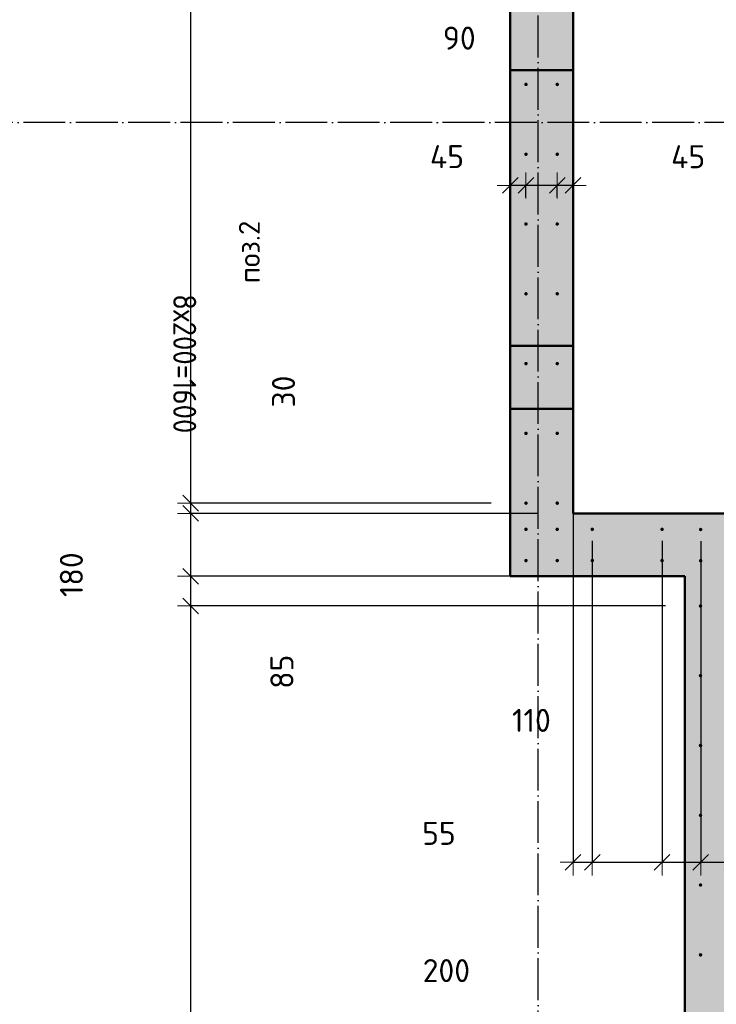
# Model space of a CAD drawing. Header units: millimetres. Extents: x -26477 to 45326, y 46540 to 77465.
# Tile 24 of 50: x 6915 to 8910, y 54733 to 57555. Entities that reach past the tile are written whole.
import ezdxf

# ---------------------------------------------------------------- set-up
doc = ezdxf.new("R2010")
doc.units = ezdxf.units.MM
doc.header["$PDMODE"] = 65
for name, pattern in [('______11', [150, 120, -15, 0, -15]), ('______5', [330, 240, -30, 30, -30]), ('________', [0])]:
    doc.linetypes.add(name, pattern=pattern)
for name, color, linetype, lineweight in [('Standard', 7, 'Continuous', 25), ('Арм.стержн. вертикальными 1', 22, 'Continuous', 35), ('Размерная линия_ общее', 7, 'Continuous', 13)]:
    doc.layers.add(name, color=color, linetype=linetype, lineweight=lineweight)
doc.layers.add('Осевая линия_ общее', color=7, linetype='______5', lineweight=13, true_color=0xa0a0a0)
doc.styles.add('ISOCPEUR', font='ISOCPEUR')
doc.dimstyles.new('DIMSTYLE_19', dxfattribs={"dimtxt": 66, "dimasz": 75, "dimexe": 0, "dimexo": 0, "dimgap": 33, "dimtad": 0, "dimdec": 0, "dimrnd": 5, "dimzin": 12, "dimdsep": 46, "dimtxsty": 'ISOCPEUR', "dimblk1": 'ALL_ML_STRICH', "dimblk2": 'ALL_ML_STRICH', "dimsah": 1, "dimcen": 0, "dimclrd": 7, "dimclre": 256, "dimclrt": 7, "dimadec": 0, "dimazin": 0, "dimtfac": 1, "dimtdec": 0, "dimtix": 1, "dimtmove": 2, "dimatfit": 3, "dimfxl": 0, "dimtzin": 0, "dimlwd": 0, "dimlwe": -3, "dimarcsym": 0})
doc.dimstyles.new('DIMSTYLE_4', dxfattribs={"dimtxt": 66, "dimasz": 75, "dimexe": 0, "dimexo": 0, "dimgap": 33, "dimtad": 2, "dimdec": 0, "dimrnd": 5, "dimzin": 12, "dimdsep": 46, "dimtxsty": 'ISOCPEUR', "dimblk1": 'ALL_ML_STRICH', "dimblk2": 'ALL_ML_STRICH', "dimsah": 1, "dimcen": 0, "dimclrd": 7, "dimclre": 256, "dimclrt": 7, "dimadec": 0, "dimazin": 0, "dimtfac": 1, "dimtdec": 0, "dimtix": 1, "dimtmove": 2, "dimatfit": 3, "dimfxl": 0, "dimtvp": 1.2, "dimtzin": 0, "dimlwd": 0, "dimlwe": -3, "dimarcsym": 0})
doc.dimstyles.new('DIMSTYLE_5', dxfattribs={"dimtxt": 66, "dimasz": 75, "dimexe": 0, "dimexo": 0, "dimgap": 33, "dimtad": 2, "dimdec": 0, "dimrnd": 5, "dimzin": 12, "dimdsep": 46, "dimtxsty": 'ISOCPEUR', "dimblk1": 'ALL_ML_STRICH', "dimblk2": 'ALL_ML_STRICH', "dimsah": 1, "dimcen": 0, "dimclrd": 7, "dimclre": 256, "dimclrt": 7, "dimadec": 0, "dimazin": 0, "dimtfac": 1, "dimtdec": 0, "dimtix": 1, "dimtmove": 2, "dimatfit": 3, "dimfxl": 0, "dimtzin": 0, "dimlwd": 0, "dimlwe": -3, "dimarcsym": 0})
doc.dimstyles.new('DIMSTYLE_9', dxfattribs={"dimtxt": 66, "dimasz": 75, "dimexe": 0, "dimexo": 0, "dimgap": 33, "dimtad": 0, "dimdec": 0, "dimrnd": 5, "dimzin": 12, "dimdsep": 46, "dimtxsty": 'ISOCPEUR', "dimblk1": 'ALL_ML_STRICH', "dimblk2": 'ALL_ML_STRICH', "dimsah": 1, "dimcen": 0, "dimclrd": 7, "dimclre": 256, "dimclrt": 7, "dimadec": 0, "dimazin": 0, "dimtfac": 1, "dimtdec": 0, "dimtix": 1, "dimtmove": 2, "dimatfit": 3, "dimfxl": 0, "dimtvp": 1.2, "dimtzin": 0, "dimlwd": 0, "dimlwe": -3, "dimarcsym": 0})

# ---------------------------------------------------------------- blocks, each defined once
blk = doc.blocks.new('ALL_ML_STRICH')
at = {"color": 0, "linetype": 'ByBlock', "lineweight": -2}
for p, q in [((0, -0.5), (0, 0.5)), ((-1, 0), (0.5, 0)), ((-0.3, -0.3), (0.3, 0.3))]:
    blk.add_line(p, q, dxfattribs=at)
blk = doc.blocks.new('*D93')
at = {"layer": 'DEFPOINTS', "color": 7, "linetype": 'Continuous', "lineweight": 13, "transparency": 33554687}
for p in [(8500, 57126.8), (8500, 57080), (8454.5, 57026.3)]:
    blk.add_point(p, dxfattribs=at)
at = {"layer": 'Размерная линия_ общее', "color": 253, "linetype": 'Continuous', "lineweight": -2, "true_color": 0xa0a0a0, "transparency": 33554687}
for p, q in [((8500, 57106.8), (8500, 57080)), ((8454.5, 57046.3), (8454.5, 57080))]:
    blk.add_line(p, q, dxfattribs=at)
at = {"layer": 'Размерная линия_ общее', "color": 7, "linetype": 'Continuous', "lineweight": -2, "transparency": 33554687}
blk.add_line((8500, 57080), (8454.5, 57080), dxfattribs=at)
at = {"layer": 'Размерная линия_ общее', "color": 7, "linetype": 'Continuous', "lineweight": 13, "transparency": 33554687, "xscale": 75, "yscale": 75, "zscale": 75}
for p, rotation in [((8454.5, 57080), 180), ((8500, 57080), 360)]:
    blk.add_blockref('ALL_ML_STRICH', p, dxfattribs=dict(at, rotation=rotation))
at = {"layer": 'Размерная линия_ общее', "color": 7, "linetype": 'Continuous', "lineweight": 13, "transparency": 33554687, "insert": (8829.5, 57162.4), "char_height": 66, "width": 132, "attachment_point": 5, "style": 'ISOCPEUR'}
blk.add_mtext('\\A1;{45}', dxfattribs=at)
blk = doc.blocks.new('*D94')
at = {"layer": 'DEFPOINTS', "color": 7, "linetype": 'Continuous', "lineweight": 13, "transparency": 33554687}
for p in [(8454.5, 57080), (8365, 57026.3), (8454.5, 57026.3)]:
    blk.add_point(p, dxfattribs=at)
at = {"layer": 'Размерная линия_ общее', "color": 253, "linetype": 'Continuous', "lineweight": -2, "true_color": 0xa0a0a0, "transparency": 33554687}
for p, q in [((8365, 57046.3), (8365, 57080)), ((8454.5, 57046.3), (8454.5, 57080))]:
    blk.add_line(p, q, dxfattribs=at)
at = {"layer": 'Размерная линия_ общее', "color": 7, "linetype": 'Continuous', "lineweight": -2, "transparency": 33554687}
blk.add_line((8454.5, 57080), (8365, 57080), dxfattribs=at)
at = {"layer": 'Размерная линия_ общее', "color": 7, "linetype": 'Continuous', "lineweight": 13, "transparency": 33554687, "xscale": 75, "yscale": 75, "zscale": 75}
for p, rotation in [((8365, 57080), 180), ((8454.5, 57080), 360)]:
    blk.add_blockref('ALL_ML_STRICH', p, dxfattribs=dict(at, rotation=rotation))
at = {"layer": 'Размерная линия_ общее', "color": 7, "linetype": 'Continuous', "lineweight": 13, "transparency": 33554687, "insert": (8174, 57502.3), "char_height": 66, "width": 132, "attachment_point": 5, "style": 'ISOCPEUR'}
blk.add_mtext('\\A1;{90}', dxfattribs=at)
blk = doc.blocks.new('*D95')
at = {"layer": 'DEFPOINTS', "color": 7, "linetype": 'Continuous', "lineweight": 13, "transparency": 33554687}
for p in [(8320, 57126.8), (8365, 57080), (8365, 57026.3)]:
    blk.add_point(p, dxfattribs=at)
at = {"layer": 'Размерная линия_ общее', "color": 253, "linetype": 'Continuous', "lineweight": -2, "true_color": 0xa0a0a0, "transparency": 33554687}
for p, q in [((8320, 57106.8), (8320, 57080)), ((8365, 57046.3), (8365, 57080))]:
    blk.add_line(p, q, dxfattribs=at)
at = {"layer": 'Размерная линия_ общее', "color": 7, "linetype": 'Continuous', "lineweight": -2, "transparency": 33554687}
blk.add_line((8365, 57080), (8320, 57080), dxfattribs=at)
at = {"layer": 'Размерная линия_ общее', "color": 7, "linetype": 'Continuous', "lineweight": 13, "transparency": 33554687, "xscale": 75, "yscale": 75, "zscale": 75}
for p, rotation in [((8320, 57080), 180), ((8365, 57080), 360)]:
    blk.add_blockref('ALL_ML_STRICH', p, dxfattribs=dict(at, rotation=rotation))
at = {"layer": 'Размерная линия_ общее', "color": 7, "linetype": 'Continuous', "lineweight": 13, "transparency": 33554687, "insert": (8138.8, 57162.6), "char_height": 66, "width": 132, "attachment_point": 5, "style": 'ISOCPEUR'}
blk.add_mtext('\\A1;{45}', dxfattribs=at)
blk = doc.blocks.new('*D190')
at = {"layer": 'DEFPOINTS', "color": 7, "linetype": 'Continuous', "lineweight": 13, "transparency": 33554687}
for p in [(7404.4, 57769.5), (8365, 57769.5), (8365, 56169.5)]:
    blk.add_point(p, dxfattribs=at)
at = {"layer": 'Размерная линия_ общее', "color": 253, "linetype": 'Continuous', "lineweight": -2, "true_color": 0xa0a0a0, "transparency": 33554687}
for p, q in [((8265, 57769.5), (7404.4, 57769.5)), ((8265, 56169.5), (7404.4, 56169.5))]:
    blk.add_line(p, q, dxfattribs=at)
at = {"layer": 'Размерная линия_ общее', "color": 7, "linetype": 'Continuous', "lineweight": -2, "transparency": 33554687}
blk.add_line((7404.4, 57769.5), (7404.4, 56169.5), dxfattribs=at)
at = {"layer": 'Размерная линия_ общее', "color": 7, "linetype": 'Continuous', "lineweight": 13, "transparency": 33554687, "xscale": 75, "yscale": 75, "zscale": 75}
for p, rotation in [((7404.4, 57769.5), 90), ((7404.4, 56169.5), 270)]:
    blk.add_blockref('ALL_ML_STRICH', p, dxfattribs=dict(at, rotation=rotation))
at = {"layer": 'Размерная линия_ общее', "color": 7, "linetype": 'Continuous', "lineweight": 13, "transparency": 33554687, "insert": (7420.4, 56768.5), "char_height": 66, "width": 3.3, "attachment_point": 1, "rotation": 270, "line_spacing_factor": 0.60241, "style": 'ISOCPEUR'}
blk.add_mtext('\\W0.91;8х200=1600', dxfattribs=at)
blk = doc.blocks.new('*D191')
at = {"layer": 'DEFPOINTS', "color": 7, "linetype": 'Continuous', "lineweight": 13, "transparency": 33554687}
for p in [(7404.4, 56169.5), (8365, 56169.5), (8500, 56140)]:
    blk.add_point(p, dxfattribs=at)
at = {"layer": 'Размерная линия_ общее', "color": 253, "linetype": 'Continuous', "lineweight": -2, "true_color": 0xa0a0a0, "transparency": 33554687}
for p, q in [((8265, 56169.5), (7404.4, 56169.5)), ((8400, 56140), (7404.4, 56140))]:
    blk.add_line(p, q, dxfattribs=at)
at = {"layer": 'Размерная линия_ общее', "color": 7, "linetype": 'Continuous', "lineweight": -2, "transparency": 33554687}
blk.add_line((7404.4, 56169.5), (7404.4, 56140), dxfattribs=at)
at = {"layer": 'Размерная линия_ общее', "color": 7, "linetype": 'Continuous', "lineweight": 13, "transparency": 33554687, "xscale": 75, "yscale": 75, "zscale": 75}
for p, rotation in [((7404.4, 56140), 270), ((7404.4, 56169.5), 90)]:
    blk.add_blockref('ALL_ML_STRICH', p, dxfattribs=dict(at, rotation=rotation))
at = {"layer": 'Размерная линия_ общее', "color": 7, "linetype": 'Continuous', "lineweight": 13, "transparency": 33554687, "insert": (7670.5, 56489.4), "char_height": 66, "width": 132, "attachment_point": 5, "rotation": 90, "style": 'ISOCPEUR'}
blk.add_mtext('\\A1;{30}', dxfattribs=at)
blk = doc.blocks.new('*D192')
at = {"layer": 'DEFPOINTS', "color": 7, "linetype": 'Continuous', "lineweight": 13, "transparency": 33554687}
for p in [(7404.4, 56140), (8500, 56140), (8820, 55960)]:
    blk.add_point(p, dxfattribs=at)
at = {"layer": 'Размерная линия_ общее', "color": 253, "linetype": 'Continuous', "lineweight": -2, "true_color": 0xa0a0a0, "transparency": 33554687}
for p, q in [((8400, 56140), (7404.4, 56140)), ((8720, 55960), (7404.4, 55960))]:
    blk.add_line(p, q, dxfattribs=at)
at = {"layer": 'Размерная линия_ общее', "color": 7, "linetype": 'Continuous', "lineweight": -2, "transparency": 33554687}
blk.add_line((7404.4, 56140), (7404.4, 55960), dxfattribs=at)
at = {"layer": 'Размерная линия_ общее', "color": 7, "linetype": 'Continuous', "lineweight": 13, "transparency": 33554687, "xscale": 75, "yscale": 75, "zscale": 75}
for p, rotation in [((7404.4, 56140), 90), ((7404.4, 55960), 270)]:
    blk.add_blockref('ALL_ML_STRICH', p, dxfattribs=dict(at, rotation=rotation))
at = {"layer": 'Размерная линия_ общее', "color": 7, "linetype": 'Continuous', "lineweight": 13, "transparency": 33554687, "insert": (7062.8, 55964.5), "char_height": 66, "width": 198, "attachment_point": 5, "rotation": 90, "style": 'ISOCPEUR'}
blk.add_mtext('\\A1;{180}', dxfattribs=at)
blk = doc.blocks.new('*D193')
at = {"layer": 'DEFPOINTS', "color": 7, "linetype": 'Continuous', "lineweight": 13, "transparency": 33554687}
for p in [(7404.4, 55960), (8820, 55960), (8865, 55875)]:
    blk.add_point(p, dxfattribs=at)
at = {"layer": 'Размерная линия_ общее', "color": 253, "linetype": 'Continuous', "lineweight": -2, "true_color": 0xa0a0a0, "transparency": 33554687}
for p, q in [((8720, 55960), (7404.4, 55960)), ((8765, 55875), (7404.4, 55875))]:
    blk.add_line(p, q, dxfattribs=at)
at = {"layer": 'Размерная линия_ общее', "color": 7, "linetype": 'Continuous', "lineweight": -2, "transparency": 33554687}
blk.add_line((7404.4, 55960), (7404.4, 55875), dxfattribs=at)
at = {"layer": 'Размерная линия_ общее', "color": 7, "linetype": 'Continuous', "lineweight": 13, "transparency": 33554687, "xscale": 75, "yscale": 75, "zscale": 75}
for p, rotation in [((7404.4, 55960), 90), ((7404.4, 55875), 270)]:
    blk.add_blockref('ALL_ML_STRICH', p, dxfattribs=dict(at, rotation=rotation))
at = {"layer": 'Размерная линия_ общее', "color": 7, "linetype": 'Continuous', "lineweight": 13, "transparency": 33554687, "insert": (7665.9, 55686.4), "char_height": 66, "width": 132, "attachment_point": 5, "rotation": 90, "style": 'ISOCPEUR'}
blk.add_mtext('\\A1;{85}', dxfattribs=at)
blk = doc.blocks.new('*D194')
at = {"layer": 'DEFPOINTS', "color": 7, "linetype": 'Continuous', "lineweight": 13, "transparency": 33554687}
for p in [(7404.4, 55875), (8865, 55875), (8865, 53475)]:
    blk.add_point(p, dxfattribs=at)
at = {"layer": 'Размерная линия_ общее', "color": 253, "linetype": 'Continuous', "lineweight": -2, "true_color": 0xa0a0a0, "transparency": 33554687}
for p, q in [((8765, 55875), (7404.4, 55875)), ((8765, 53475), (7404.4, 53475))]:
    blk.add_line(p, q, dxfattribs=at)
at = {"layer": 'Размерная линия_ общее', "color": 7, "linetype": 'Continuous', "lineweight": -2, "transparency": 33554687}
blk.add_line((7404.4, 55875), (7404.4, 53475), dxfattribs=at)
at = {"layer": 'Размерная линия_ общее', "color": 7, "linetype": 'Continuous', "lineweight": 13, "transparency": 33554687, "xscale": 75, "yscale": 75, "zscale": 75}
for p, rotation in [((7404.4, 55875), 90), ((7404.4, 53475), 270)]:
    blk.add_blockref('ALL_ML_STRICH', p, dxfattribs=dict(at, rotation=rotation))
at = {"layer": 'Размерная линия_ общее', "color": 7, "linetype": 'Continuous', "lineweight": 13, "transparency": 33554687, "insert": (7420.4, 54450), "char_height": 66, "width": 3.3, "attachment_point": 1, "rotation": 270, "line_spacing_factor": 0.60241, "style": 'ISOCPEUR'}
blk.add_mtext('\\W0.91;12х200=2400', dxfattribs=at)
blk = doc.blocks.new('*D196')
at = {"layer": 'DEFPOINTS', "color": 7, "linetype": 'Continuous', "lineweight": 13, "transparency": 33554687}
for p in [(8500, 56216.3), (8555, 56081.3), (8500, 55140.3)]:
    blk.add_point(p, dxfattribs=at)
at = {"layer": 'Размерная линия_ общее', "color": 253, "linetype": 'Continuous', "lineweight": -2, "true_color": 0xa0a0a0, "transparency": 33554687}
for p, q in [((8500, 56196.3), (8500, 55140.3)), ((8555, 56061.3), (8555, 55140.3))]:
    blk.add_line(p, q, dxfattribs=at)
at = {"layer": 'Размерная линия_ общее', "color": 7, "linetype": 'Continuous', "lineweight": -2, "transparency": 33554687}
blk.add_line((8500, 55140.3), (8555, 55140.3), dxfattribs=at)
at = {"layer": 'Размерная линия_ общее', "color": 7, "linetype": 'Continuous', "lineweight": 13, "transparency": 33554687, "xscale": 75, "yscale": 75, "zscale": 75, "rotation": 180}
blk.add_blockref('ALL_ML_STRICH', (8500, 55140.3), dxfattribs=at)
at = {"layer": 'Размерная линия_ общее', "color": 7, "linetype": 'Continuous', "lineweight": 13, "transparency": 33554687, "xscale": 75, "yscale": 75, "zscale": 75}
blk.add_blockref('ALL_ML_STRICH', (8555, 55140.3), dxfattribs=at)
at = {"layer": 'Размерная линия_ общее', "color": 7, "linetype": 'Continuous', "lineweight": 13, "transparency": 33554687, "insert": (8115.7, 55223.2), "char_height": 66, "width": 132, "attachment_point": 5, "style": 'ISOCPEUR'}
blk.add_mtext('\\A1;{55}', dxfattribs=at)
blk = doc.blocks.new('*D197')
at = {"layer": 'DEFPOINTS', "color": 7, "linetype": 'Continuous', "lineweight": 13, "transparency": 33554687}
for p in [(8555, 56081.3), (8755, 56081.3), (8555, 55140.3)]:
    blk.add_point(p, dxfattribs=at)
at = {"layer": 'Размерная линия_ общее', "color": 253, "linetype": 'Continuous', "lineweight": -2, "true_color": 0xa0a0a0, "transparency": 33554687}
for p, q in [((8555, 56061.3), (8555, 55140.3)), ((8755, 56061.3), (8755, 55140.3))]:
    blk.add_line(p, q, dxfattribs=at)
at = {"layer": 'Размерная линия_ общее', "color": 7, "linetype": 'Continuous', "lineweight": -2, "transparency": 33554687}
blk.add_line((8555, 55140.3), (8755, 55140.3), dxfattribs=at)
at = {"layer": 'Размерная линия_ общее', "color": 7, "linetype": 'Continuous', "lineweight": 13, "transparency": 33554687, "xscale": 75, "yscale": 75, "zscale": 75, "rotation": 180}
blk.add_blockref('ALL_ML_STRICH', (8555, 55140.3), dxfattribs=at)
at = {"layer": 'Размерная линия_ общее', "color": 7, "linetype": 'Continuous', "lineweight": 13, "transparency": 33554687, "xscale": 75, "yscale": 75, "zscale": 75}
blk.add_blockref('ALL_ML_STRICH', (8755, 55140.3), dxfattribs=at)
at = {"layer": 'Размерная линия_ общее', "color": 7, "linetype": 'Continuous', "lineweight": 13, "transparency": 33554687, "insert": (8137, 54829.8), "char_height": 66, "width": 198, "attachment_point": 5, "style": 'ISOCPEUR'}
blk.add_mtext('\\A1;{200}', dxfattribs=at)
blk = doc.blocks.new('*D198')
at = {"layer": 'DEFPOINTS', "color": 7, "linetype": 'Continuous', "lineweight": 13, "transparency": 33554687}
for p in [(8755, 56081.3), (8865.5, 56080.8), (8755, 55140.3)]:
    blk.add_point(p, dxfattribs=at)
at = {"layer": 'Размерная линия_ общее', "color": 253, "linetype": 'Continuous', "lineweight": -2, "true_color": 0xa0a0a0, "transparency": 33554687}
for p, q in [((8755, 56061.3), (8755, 55140.3)), ((8865.5, 56060.8), (8865.5, 55140.3))]:
    blk.add_line(p, q, dxfattribs=at)
at = {"layer": 'Размерная линия_ общее', "color": 7, "linetype": 'Continuous', "lineweight": -2, "transparency": 33554687}
blk.add_line((8755, 55140.3), (8865.5, 55140.3), dxfattribs=at)
at = {"layer": 'Размерная линия_ общее', "color": 7, "linetype": 'Continuous', "lineweight": 13, "transparency": 33554687, "xscale": 75, "yscale": 75, "zscale": 75, "rotation": 180}
blk.add_blockref('ALL_ML_STRICH', (8755, 55140.3), dxfattribs=at)
at = {"layer": 'Размерная линия_ общее', "color": 7, "linetype": 'Continuous', "lineweight": 13, "transparency": 33554687, "xscale": 75, "yscale": 75, "zscale": 75}
blk.add_blockref('ALL_ML_STRICH', (8865.5, 55140.3), dxfattribs=at)
at = {"layer": 'Размерная линия_ общее', "color": 7, "linetype": 'Continuous', "lineweight": 13, "transparency": 33554687, "insert": (8380.6, 55547), "char_height": 66, "width": 198, "attachment_point": 5, "style": 'ISOCPEUR'}
blk.add_mtext('\\A1;{110}', dxfattribs=at)
blk = doc.blocks.new('*D199')
at = {"layer": 'DEFPOINTS', "color": 7, "linetype": 'Continuous', "lineweight": 13, "transparency": 33554687}
for p in [(8865.5, 56080.8), (8955, 56080.8), (8865.5, 55140.3)]:
    blk.add_point(p, dxfattribs=at)
at = {"layer": 'Размерная линия_ общее', "color": 253, "linetype": 'Continuous', "lineweight": -2, "true_color": 0xa0a0a0, "transparency": 33554687}
for p, q in [((8865.5, 56060.8), (8865.5, 55140.3)), ((8955, 56060.8), (8955, 55140.3))]:
    blk.add_line(p, q, dxfattribs=at)
at = {"layer": 'Размерная линия_ общее', "color": 7, "linetype": 'Continuous', "lineweight": -2, "transparency": 33554687}
blk.add_line((8865.5, 55140.3), (8955, 55140.3), dxfattribs=at)
at = {"layer": 'Размерная линия_ общее', "color": 7, "linetype": 'Continuous', "lineweight": 13, "transparency": 33554687, "xscale": 75, "yscale": 75, "zscale": 75, "rotation": 180}
blk.add_blockref('ALL_ML_STRICH', (8865.5, 55140.3), dxfattribs=at)
at = {"layer": 'Размерная линия_ общее', "color": 7, "linetype": 'Continuous', "lineweight": 13, "transparency": 33554687, "xscale": 75, "yscale": 75, "zscale": 75}
blk.add_blockref('ALL_ML_STRICH', (8955, 55140.3), dxfattribs=at)
at = {"layer": 'Размерная линия_ общее', "color": 7, "linetype": 'Continuous', "lineweight": 13, "transparency": 33554687, "insert": (9099.7, 54855.3), "char_height": 66, "width": 132, "attachment_point": 5, "style": 'ISOCPEUR'}
blk.add_mtext('\\A1;{90}', dxfattribs=at)

msp = doc.modelspace()

# ---------------------------------------------------------------- hatches: boundary and pattern name
at = {"linetype": 'Continuous', "lineweight": 13, "transparency": 33554687}
for points in [[(8500, 58070), (8320, 58070), (8320, 56140), (8500, 56140)], [(13045, 56140), (8320, 56140), (8320, 55960), (13045, 55960)]]:
    msp.add_hatch(color=7, dxfattribs=at).paths.add_polyline_path(points)
at = {"layer": 'Standard', "linetype": 'Continuous', "lineweight": 13, "transparency": 33554687}
msp.add_hatch(color=7, dxfattribs=at).paths.add_polyline_path([(8950, 54625), (8950, 54665), (9000, 54665), (9000, 55960), (8820, 55960), (8820, 53430), (9000, 53430), (9000, 54625)])
at = {"layer": 'Арм.стержн. вертикальными 1', "linetype": 'Continuous', "lineweight": 50, "transparency": 33554687}
for points in [[(8370, 57369.5), (8369.6, 57371.4), (8368.5, 57373), (8366.9, 57374.1), (8365, 57374.5), (8363.1, 57374.1), (8361.4, 57373), (8360.4, 57371.4), (8360, 57369.5), (8360.4, 57367.6), (8361.4, 57366), (8363.1, 57364.9), (8365, 57364.5), (8366.9, 57364.9), (8368.5, 57366), (8369.6, 57367.6)], [(8459.5, 57369.5), (8459.1, 57371.4), (8458, 57373), (8456.4, 57374.1), (8454.5, 57374.5), (8452.6, 57374.1), (8451, 57373), (8449.9, 57371.4), (8449.5, 57369.5), (8449.9, 57367.6), (8451, 57366), (8452.6, 57364.9), (8454.5, 57364.5), (8456.4, 57364.9), (8458, 57366), (8459.1, 57367.6)], [(8370, 57169.5), (8369.6, 57171.4), (8368.5, 57173), (8366.9, 57174.1), (8365, 57174.5), (8363.1, 57174.1), (8361.4, 57173), (8360.4, 57171.4), (8360, 57169.5), (8360.4, 57167.6), (8361.4, 57166), (8363.1, 57164.9), (8365, 57164.5), (8366.9, 57164.9), (8368.5, 57166), (8369.6, 57167.6)], [(8459.5, 57169.5), (8459.1, 57171.4), (8458, 57173), (8456.4, 57174.1), (8454.5, 57174.5), (8452.6, 57174.1), (8451, 57173), (8449.9, 57171.4), (8449.5, 57169.5), (8449.9, 57167.6), (8451, 57166), (8452.6, 57164.9), (8454.5, 57164.5), (8456.4, 57164.9), (8458, 57166), (8459.1, 57167.6)], [(8370, 56969.5), (8369.6, 56971.4), (8368.5, 56973), (8366.9, 56974.1), (8365, 56974.5), (8363.1, 56974.1), (8361.4, 56973), (8360.4, 56971.4), (8360, 56969.5), (8360.4, 56967.6), (8361.4, 56966), (8363.1, 56964.9), (8365, 56964.5), (8366.9, 56964.9), (8368.5, 56966), (8369.6, 56967.6)], [(8459.5, 56969.5), (8459.1, 56971.4), (8458, 56973), (8456.4, 56974.1), (8454.5, 56974.5), (8452.6, 56974.1), (8451, 56973), (8449.9, 56971.4), (8449.5, 56969.5), (8449.9, 56967.6), (8451, 56966), (8452.6, 56964.9), (8454.5, 56964.5), (8456.4, 56964.9), (8458, 56966), (8459.1, 56967.6)], [(8370, 56769.5), (8369.6, 56771.4), (8368.5, 56773), (8366.9, 56774.1), (8365, 56774.5), (8363.1, 56774.1), (8361.4, 56773), (8360.4, 56771.4), (8360, 56769.5), (8360.4, 56767.6), (8361.4, 56766), (8363.1, 56764.9), (8365, 56764.5), (8366.9, 56764.9), (8368.5, 56766), (8369.6, 56767.6)], [(8459.5, 56769.5), (8459.1, 56771.4), (8458, 56773), (8456.4, 56774.1), (8454.5, 56774.5), (8452.6, 56774.1), (8451, 56773), (8449.9, 56771.4), (8449.5, 56769.5), (8449.9, 56767.6), (8451, 56766), (8452.6, 56764.9), (8454.5, 56764.5), (8456.4, 56764.9), (8458, 56766), (8459.1, 56767.6)], [(8370, 56569.5), (8369.6, 56571.4), (8368.5, 56573), (8366.9, 56574.1), (8365, 56574.5), (8363.1, 56574.1), (8361.4, 56573), (8360.4, 56571.4), (8360, 56569.5), (8360.4, 56567.6), (8361.4, 56566), (8363.1, 56564.9), (8365, 56564.5), (8366.9, 56564.9), (8368.5, 56566), (8369.6, 56567.6)], [(8459.5, 56569.5), (8459.1, 56571.4), (8458, 56573), (8456.4, 56574.1), (8454.5, 56574.5), (8452.6, 56574.1), (8451, 56573), (8449.9, 56571.4), (8449.5, 56569.5), (8449.9, 56567.6), (8451, 56566), (8452.6, 56564.9), (8454.5, 56564.5), (8456.4, 56564.9), (8458, 56566), (8459.1, 56567.6)], [(8370, 56369.5), (8369.6, 56371.4), (8368.5, 56373), (8366.9, 56374.1), (8365, 56374.5), (8363.1, 56374.1), (8361.4, 56373), (8360.4, 56371.4), (8360, 56369.5), (8360.4, 56367.6), (8361.4, 56366), (8363.1, 56364.9), (8365, 56364.5), (8366.9, 56364.9), (8368.5, 56366), (8369.6, 56367.6)], [(8459.5, 56369.5), (8459.1, 56371.4), (8458, 56373), (8456.4, 56374.1), (8454.5, 56374.5), (8452.6, 56374.1), (8451, 56373), (8449.9, 56371.4), (8449.5, 56369.5), (8449.9, 56367.6), (8451, 56366), (8452.6, 56364.9), (8454.5, 56364.5), (8456.4, 56364.9), (8458, 56366), (8459.1, 56367.6)], [(8370, 56169.5), (8369.6, 56171.4), (8368.5, 56173), (8366.9, 56174.1), (8365, 56174.5), (8363.1, 56174.1), (8361.4, 56173), (8360.4, 56171.4), (8360, 56169.5), (8360.4, 56167.6), (8361.4, 56166), (8363.1, 56164.9), (8365, 56164.5), (8366.9, 56164.9), (8368.5, 56166), (8369.6, 56167.6)], [(8459.5, 56169.5), (8459.1, 56171.4), (8458, 56173), (8456.4, 56174.1), (8454.5, 56174.5), (8452.6, 56174.1), (8451, 56173), (8449.9, 56171.4), (8449.5, 56169.5), (8449.9, 56167.6), (8451, 56166), (8452.6, 56164.9), (8454.5, 56164.5), (8456.4, 56164.9), (8458, 56166), (8459.1, 56167.6)], [(8370, 56094.5), (8369.6, 56096.4), (8368.5, 56098.1), (8366.9, 56099.2), (8365, 56099.5), (8363.1, 56099.2), (8361.4, 56098.1), (8360.4, 56096.4), (8360, 56094.5), (8360.4, 56092.6), (8361.4, 56091), (8363.1, 56089.9), (8365, 56089.5), (8366.9, 56089.9), (8368.5, 56091), (8369.6, 56092.6)], [(8459.5, 56094.5), (8459.1, 56096.4), (8458, 56098.1), (8456.4, 56099.2), (8454.5, 56099.5), (8452.6, 56099.2), (8451, 56098.1), (8449.9, 56096.4), (8449.5, 56094.5), (8449.9, 56092.6), (8451, 56091), (8452.6, 56089.9), (8454.5, 56089.5), (8456.4, 56089.9), (8458, 56091), (8459.1, 56092.6)], [(8560, 56094.5), (8559.6, 56096.4), (8558.5, 56098), (8556.9, 56099.1), (8555, 56099.5), (8553.1, 56099.1), (8551.5, 56098), (8550.4, 56096.4), (8550, 56094.5), (8550.4, 56092.6), (8551.5, 56091), (8553.1, 56089.9), (8555, 56089.5), (8556.9, 56089.9), (8558.5, 56091), (8559.6, 56092.6)], [(8760, 56094.5), (8759.6, 56096.4), (8758.5, 56098), (8756.9, 56099.1), (8755, 56099.5), (8753.1, 56099.1), (8751.5, 56098), (8750.4, 56096.4), (8750, 56094.5), (8750.4, 56092.6), (8751.5, 56091), (8753.1, 56089.9), (8755, 56089.5), (8756.9, 56089.9), (8758.5, 56091), (8759.6, 56092.6)], [(8870.5, 56094), (8870.1, 56095.9), (8869, 56097.6), (8867.4, 56098.7), (8865.5, 56099), (8863.6, 56098.7), (8861.9, 56097.6), (8860.8, 56095.9), (8860.5, 56094), (8860.8, 56092.1), (8861.9, 56090.5), (8863.6, 56089.4), (8865.5, 56089), (8867.4, 56089.4), (8869, 56090.5), (8870.1, 56092.1)], [(8370, 56005), (8369.6, 56006.9), (8368.5, 56008.5), (8366.9, 56009.6), (8365, 56010), (8363.1, 56009.6), (8361.4, 56008.5), (8360.4, 56006.9), (8360, 56005), (8360.4, 56003.1), (8361.4, 56001.5), (8363.1, 56000.4), (8365, 56000), (8366.9, 56000.4), (8368.5, 56001.5), (8369.6, 56003.1)], [(8459.5, 56005), (8459.1, 56006.9), (8458, 56008.5), (8456.4, 56009.6), (8454.5, 56010), (8452.6, 56009.6), (8451, 56008.5), (8449.9, 56006.9), (8449.5, 56005), (8449.9, 56003.1), (8451, 56001.5), (8452.6, 56000.4), (8454.5, 56000), (8456.4, 56000.4), (8458, 56001.5), (8459.1, 56003.1)], [(8560, 56005), (8559.6, 56006.9), (8558.5, 56008.5), (8556.9, 56009.6), (8555, 56010), (8553.1, 56009.6), (8551.5, 56008.5), (8550.4, 56006.9), (8550, 56005), (8550.4, 56003.1), (8551.5, 56001.4), (8553.1, 56000.4), (8555, 56000), (8556.9, 56000.4), (8558.5, 56001.4), (8559.6, 56003.1)], [(8760, 56005), (8759.6, 56006.9), (8758.5, 56008.5), (8756.9, 56009.6), (8755, 56010), (8753.1, 56009.6), (8751.5, 56008.5), (8750.4, 56006.9), (8750, 56005), (8750.4, 56003.1), (8751.5, 56001.4), (8753.1, 56000.4), (8755, 56000), (8756.9, 56000.4), (8758.5, 56001.4), (8759.6, 56003.1)], [(8870.5, 56004.5), (8870.1, 56006.4), (8869, 56008), (8867.4, 56009.1), (8865.5, 56009.5), (8863.6, 56009.1), (8861.9, 56008), (8860.8, 56006.4), (8860.5, 56004.5), (8860.8, 56002.6), (8861.9, 56001), (8863.6, 55999.9), (8865.5, 55999.5), (8867.4, 55999.9), (8869, 56001), (8870.1, 56002.6)], [(8870, 55875), (8869.6, 55876.9), (8868.5, 55878.5), (8866.9, 55879.6), (8865, 55880), (8863.1, 55879.6), (8861.5, 55878.5), (8860.4, 55876.9), (8860, 55875), (8860.4, 55873.1), (8861.5, 55871.5), (8863.1, 55870.4), (8865, 55870), (8866.9, 55870.4), (8868.5, 55871.5), (8869.6, 55873.1)], [(8870, 55675), (8869.6, 55676.9), (8868.5, 55678.5), (8866.9, 55679.6), (8865, 55680), (8863.1, 55679.6), (8861.5, 55678.5), (8860.4, 55676.9), (8860, 55675), (8860.4, 55673.1), (8861.5, 55671.5), (8863.1, 55670.4), (8865, 55670), (8866.9, 55670.4), (8868.5, 55671.5), (8869.6, 55673.1)], [(8870, 55475), (8869.6, 55476.9), (8868.5, 55478.5), (8866.9, 55479.6), (8865, 55480), (8863.1, 55479.6), (8861.5, 55478.5), (8860.4, 55476.9), (8860, 55475), (8860.4, 55473.1), (8861.5, 55471.5), (8863.1, 55470.4), (8865, 55470), (8866.9, 55470.4), (8868.5, 55471.5), (8869.6, 55473.1)], [(8870, 55275), (8869.6, 55276.9), (8868.5, 55278.5), (8866.9, 55279.6), (8865, 55280), (8863.1, 55279.6), (8861.5, 55278.5), (8860.4, 55276.9), (8860, 55275), (8860.4, 55273.1), (8861.5, 55271.5), (8863.1, 55270.4), (8865, 55270), (8866.9, 55270.4), (8868.5, 55271.5), (8869.6, 55273.1)], [(8870, 55075), (8869.6, 55076.9), (8868.5, 55078.5), (8866.9, 55079.6), (8865, 55080), (8863.1, 55079.6), (8861.5, 55078.5), (8860.4, 55076.9), (8860, 55075), (8860.4, 55073.1), (8861.5, 55071.5), (8863.1, 55070.4), (8865, 55070), (8866.9, 55070.4), (8868.5, 55071.5), (8869.6, 55073.1)], [(8870, 54875), (8869.6, 54876.9), (8868.5, 54878.5), (8866.9, 54879.6), (8865, 54880), (8863.1, 54879.6), (8861.5, 54878.5), (8860.4, 54876.9), (8860, 54875), (8860.4, 54873.1), (8861.5, 54871.5), (8863.1, 54870.4), (8865, 54870), (8866.9, 54870.4), (8868.5, 54871.5), (8869.6, 54873.1)]]:
    msp.add_hatch(color=4, dxfattribs=at).paths.add_polyline_path(points)

# ---------------------------------------------------------------- linework, layer by layer
at = {"color": 7, "linetype": 'Continuous', "lineweight": 50, "transparency": 33554687}
for p, q in [((8320, 56140), (8320, 58070)), ((8500, 57890), (8500, 56140)), ((8320, 55960), (8320, 56140)), ((8500, 56140), (10100, 56140)), ((8820, 55960), (8320, 55960))]:
    msp.add_line(p, q, dxfattribs=at)
at = {"color": 7, "linetype": '________', "lineweight": 50, "transparency": 33554687}
for p, q in [((8320, 57410), (8500, 57410)), ((8500, 56620), (8320, 56620)), ((8320, 56440), (8500, 56440))]:
    msp.add_line(p, q, dxfattribs=at)
at = {"layer": 'Standard', "color": 7, "linetype": 'Continuous', "lineweight": 50, "transparency": 33554687}
msp.add_line((8820, 53430), (8820, 55960), dxfattribs=at)
at = {"layer": 'Осевая линия_ общее', "color": 253, "linetype": '______11', "lineweight": -3, "true_color": 0xa0a0a0, "transparency": 33554687}
for p, q in [((8400, 46640), (8400, 69548.2)), ((14100, 57260), (-2131.8, 57260))]:
    msp.add_line(p, q, dxfattribs=at)

# ---------------------------------------------------------------- texts
at = {"layer": 'Standard', "color": 7, "linetype": 'Continuous', "lineweight": 18, "transparency": 33554687, "insert": (7572.6, 56799.8), "char_height": 60, "width": 211.154, "attachment_point": 4, "rotation": 90, "style": 'ISOCPEUR'}
msp.add_mtext('\\A1;{\\fISOCPEUR|i0|b0;\\H60.000000;\\W1.000000;\\C7;поз.2}\\P', dxfattribs=at)

# ---------------------------------------------------------------- dimensions: what is measured, and where the dimension line sits
at = {"layer": 'Размерная линия_ общее', "color": 7, "linetype": 'Continuous', "lineweight": 13, "transparency": 33554687}
for base, p1, p2, text, picture, middle in [((7404.4, 56169.5), (8265, 57769.5), (8265, 56169.5), '\\W0.91;8х200=1600', '*D190', (7371.4, 56969.5)), ((7404.4, 53475), (8765, 55875), (8765, 53475), '\\W0.91;12х200=2400', '*D194', (7371.4, 54675))]:
    dim = msp.add_linear_dim(base=base, p1=p1, p2=p2, angle=270, text=text, dimstyle='DIMSTYLE_5', override={"dimpost": '<>', "dimclrd": 7, "dimclre": 253, "dimclrt": 7, "dimlwd": 0, "dimlwe": 65533}, dxfattribs=at)
    dim.commit()
    dim.dimension.update_dxf_attribs({"geometry": picture, "text_midpoint": middle, "dimtype": 160})
for base, p1, p2, angle, picture, middle in [((8364.9997, 57080), (8454.531, 57046.2997), (8364.9997, 57046.2997), 180, '*D94', (8173.9915, 57502.3415)), ((8320, 57080), (8365, 57046.3), (8320, 57106.8), 180, '*D95', (8138.8, 57162.6)), ((8454.531, 57080), (8500, 57106.7875), (8454.531, 57046.2997), 180, '*D93', (8829.4756, 57162.3839)), ((7404.372, 56140), (8264.9721, 56169.5034), (8400, 56140), 270, '*D191', (7670.47, 56489.4138)), ((7404.4, 55960), (8400, 56140), (8720, 55960), 270, '*D192', (7062.8, 55964.5)), ((7404.4, 55875), (8720, 55960), (8765, 55875), 270, '*D193', (7665.9, 55686.4))]:
    dim = msp.add_linear_dim(base=base, p1=p1, p2=p2, angle=angle, dimstyle='DIMSTYLE_4', override={"dimpost": '<>', "dimclrd": 7, "dimclre": 253, "dimclrt": 7, "dimlwd": 0, "dimlwe": 65533}, dxfattribs=at)
    dim.commit()
    dim.dimension.update_dxf_attribs({"geometry": picture, "text_midpoint": middle, "dimtype": 160})
for base, p1, p2, dimstyle, picture, middle in [((8555, 55140.3), (8500, 56196.3), (8555, 56061.3), 'DIMSTYLE_4', '*D196', (8115.7, 55223.2)), ((8755, 55140.3), (8555, 56061.3), (8755, 56061.3), 'DIMSTYLE_19', '*D197', (8137, 54829.8)), ((8865.4687, 55140.3267), (8755.0003, 56061.2655), (8865.4687, 56060.7971), 'DIMSTYLE_4', '*D198', (8380.5585, 55547.0395)), ((8955, 55140.3267), (8865.4687, 56060.7971), (8955, 56060.7971), 'DIMSTYLE_9', '*D199', (9099.7215, 54855.2996))]:
    dim = msp.add_linear_dim(base=base, p1=p1, p2=p2, dimstyle=dimstyle, override={"dimpost": '<>', "dimclrd": 7, "dimclre": 253, "dimclrt": 7, "dimlwd": 0, "dimlwe": 65533}, dxfattribs=at)
    dim.commit()
    dim.dimension.update_dxf_attribs({"geometry": picture, "text_midpoint": middle, "dimtype": 160})

doc.saveas('drawing.dxf')
